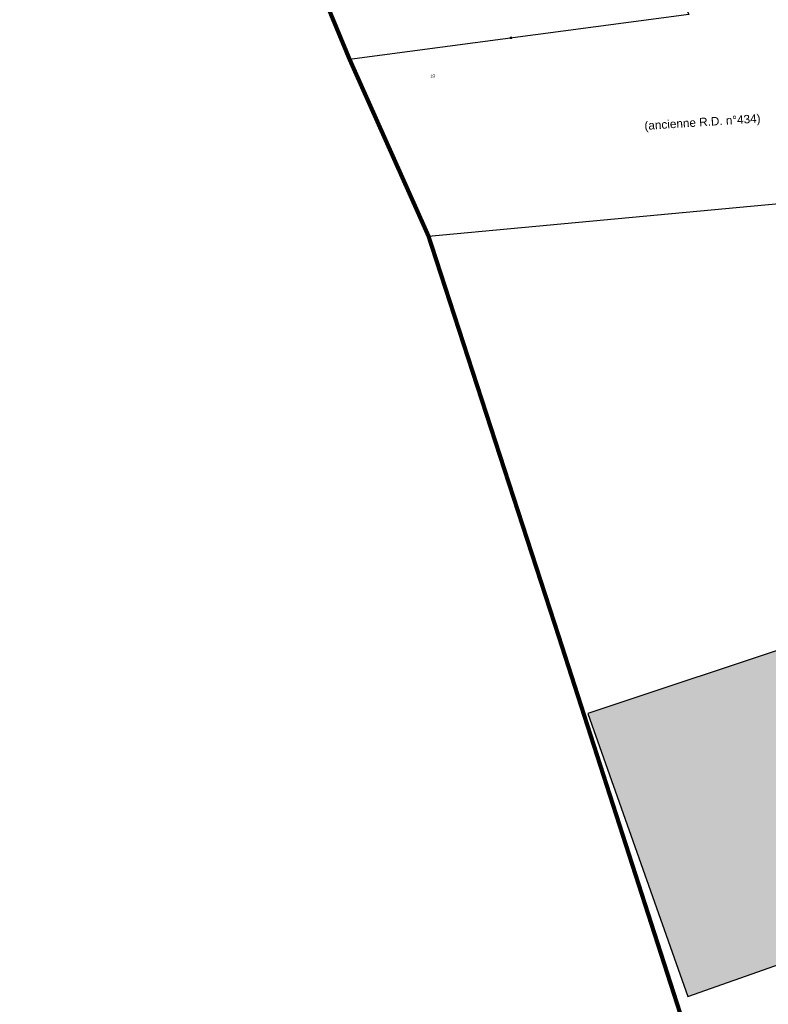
# Model space of a CAD drawing. Header units: metres. Extents: x 1943189 to 1944159, y 7204892 to 7205646.
# Tile 3 of 21: x 1943200 to 1943254, y 7205105 to 7205175. Entities that reach past the tile are written whole.
import ezdxf

# ---------------------------------------------------------------- set-up
doc = ezdxf.new("R2010")
doc.units = ezdxf.units.M
doc.header["$LTSCALE"] = 2
for name, pattern in [('CONTINU', [0]), ('PCI_LIEUDIT', [10, 4, -1.7, 0.45, -1.7, 0.45, -1.7]), ('PCI_SECTION', [23, 8, -2, 8, -2.25, 0.5, -2.25])]:
    doc.linetypes.add(name, pattern=pattern)
for name, color, linetype in [('1LIEUDIT', 7, 'PCI_LIEUDIT'), ('1PARCELLE', 150, 'Continuous'), ('1SECTION', 7, 'PCI_SECTION'), ('1SUBDSECT', 7, 'CONTINU'), ('3BATIDUR', 7, 'CONTINU'), ('3BATIDUR_H', 31, 'Continuous'), ('3CLOTNONMI', 7, 'CONTINU'), ('3NUMVOIE', 30, 'CONTINU'), ('3ZONCOMMTEX', 7, 'CONTINU')]:
    doc.layers.add(name, color=color, linetype=linetype)
doc.styles.get("Standard").update_dxf_attribs({"font": 'arial.ttf'})

# ---------------------------------------------------------------- blocks, each defined once
blk = doc.blocks.new('CLOTNOMI')
at = {"const_width": 0.38}
blk.add_lwpolyline([(-0.19, 0.37, 1), (0.19, 0.37, 1)], format="xyb", close=True, dxfattribs=at)

msp = doc.modelspace()

# ---------------------------------------------------------------- hatches: boundary and pattern name
at = {"layer": '3BATIDUR_H'}
msp.add_hatch(color=256, dxfattribs=at).paths.add_polyline_path([(1943240.7, 7205125.442), (1943247.84, 7205105.222), (1943285.5, 7205118.522), (1943278.89, 7205137.272), (1943272.37, 7205135.982)])

# ---------------------------------------------------------------- linework, layer by layer
at = {"layer": '1LIEUDIT', "ltscale": 0.5, "const_width": 0.3}
msp.add_lwpolyline([(1943219.27, 7205182.862), (1943223.7, 7205172.162), (1943229.33, 7205159.542), (1943238.56, 7205131.152), (1943249.41, 7205097.442), (1943249.67, 7205094.242), (1943219.48, 7205083.692), (1943207.25, 7205073.902), (1943201.73, 7205056.662), (1943200.32, 7205047.682), (1943202.69, 7205046.592), (1943215.2, 7205040.882), (1943246.66, 7205041.242), (1943272.51, 7205041.642), (1943279.75, 7205020.372), (1943286.5, 7205012.112), (1943296.52, 7205012.632), (1943322.1, 7205026.472), (1943346.16, 7205045.162), (1943365.1, 7205052.392)], dxfattribs=at)
at = {"layer": '1PARCELLE'}
for points in [[(1943247.91, 7205175.382), (1943223.7, 7205172.162), (1943219.27, 7205182.862), (1943217.14, 7205188.022), (1943215.61, 7205191.712), (1943214.54, 7205194.292), (1943214.19, 7205195.152), (1943212.1, 7205200.202), (1943213.27, 7205202.182), (1943215.47, 7205206.012), (1943216.57, 7205207.912), (1943219.6, 7205213.282), (1943221.2, 7205214.052), (1943228.87, 7205215.512), (1943230.5, 7205211.842), (1943231.06, 7205210.762), (1943232.79, 7205207.152), (1943247.46, 7205176.332), (1943247.91, 7205175.382)], [(1943295.68, 7205115.972), (1943284.27, 7205111.592), (1943269.42, 7205105.682), (1943254.19, 7205099.432), (1943249.41, 7205097.442), (1943238.56, 7205131.152), (1943229.33, 7205159.542), (1943254.37, 7205161.872), (1943263.34, 7205134.202), (1943272.37, 7205135.982), (1943278.89, 7205137.272), (1943288.108, 7205139.561), (1943288.9, 7205136.092), (1943295.68, 7205115.972)]]:
    msp.add_lwpolyline(points, close=True, dxfattribs=at)
at = {"layer": '1SECTION', "ltscale": 0.5, "const_width": 0.3}
msp.add_lwpolyline([(1943219.27, 7205182.862), (1943223.7, 7205172.162), (1943229.33, 7205159.542), (1943238.56, 7205131.152), (1943249.41, 7205097.442), (1943249.67, 7205094.242), (1943219.48, 7205083.692), (1943207.25, 7205073.902), (1943201.73, 7205056.662), (1943200.32, 7205047.682), (1943202.69, 7205046.592), (1943215.2, 7205040.882), (1943246.66, 7205041.242), (1943272.51, 7205041.642), (1943279.75, 7205020.372), (1943286.5, 7205012.112), (1943296.52, 7205012.632), (1943322.1, 7205026.472), (1943346.16, 7205045.162), (1943365.1, 7205052.392)], dxfattribs=at)
at = {"layer": '1SUBDSECT'}
msp.add_lwpolyline([(1943219.27, 7205182.862), (1943223.7, 7205172.162), (1943229.33, 7205159.542), (1943238.56, 7205131.152), (1943249.41, 7205097.442), (1943249.67, 7205094.242), (1943219.48, 7205083.692), (1943207.25, 7205073.902), (1943201.73, 7205056.662), (1943200.32, 7205047.682), (1943202.69, 7205046.592), (1943215.2, 7205040.882), (1943246.66, 7205041.242), (1943272.51, 7205041.642), (1943279.75, 7205020.372), (1943286.5, 7205012.112), (1943296.52, 7205012.632), (1943322.1, 7205026.472), (1943346.16, 7205045.162)], dxfattribs=at)
at = {"layer": '3BATIDUR'}
msp.add_lwpolyline([(1943240.7, 7205125.442), (1943247.84, 7205105.222), (1943285.5, 7205118.522), (1943278.89, 7205137.272), (1943272.37, 7205135.982), (1943240.7, 7205125.442)], close=True, dxfattribs=at)

# ---------------------------------------------------------------- block references
at = {"layer": '3CLOTNONMI', "xscale": 0.25, "yscale": 0.25, "rotation": 8}
msp.add_blockref('CLOTNOMI', (1943235.23, 7205173.612), dxfattribs=at)

# ---------------------------------------------------------------- texts
at = {"layer": '3NUMVOIE'}
msp.add_text('10', height=0.22, rotation=7.9, dxfattribs=at).set_placement((1943229.47, 7205170.842))
at = {"layer": '3ZONCOMMTEX'}
msp.add_text('(ancienne R.D. n°434)', height=0.6, rotation=3.7, dxfattribs=at).set_placement((1943244.761, 7205167.124))

doc.saveas('drawing.dxf')
